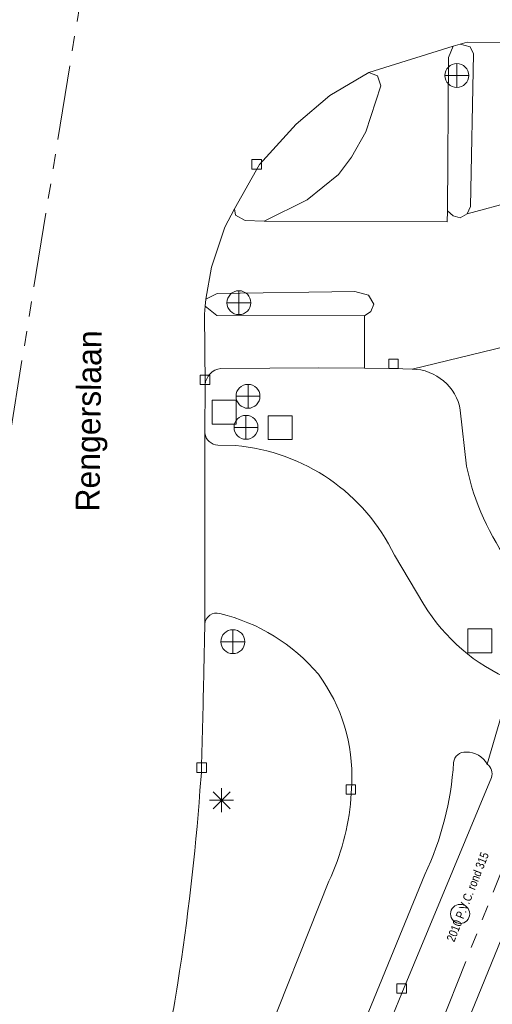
# Model space of a CAD drawing. Header units: millimetres. Extents: x 812 to 183790, y 13 to 580968.
# Tile 43 of 256: x 182433 to 182453, y 580761 to 580802. Entities that reach past the tile are written whole.
import ezdxf

# ---------------------------------------------------------------- set-up
doc = ezdxf.new("R2010")
doc.units = ezdxf.units.MM
doc.header["$LTSCALE"] = 5
doc.linetypes.add('DGN3', pattern=[672.0006, 448.0004, -224.0002])
doc.linetypes.add('PHANTOM2', pattern=[1.25, 0.625, -0.125, 0.125, -0.125, 0.125, -0.125])
for name, color, linetype, lineweight in [('000 Specificaties_S', 252, 'Continuous', 13), ('046 GEMENGD STELSEL', 252, 'PHANTOM2', 0), ('047 HEMELWATER AFVOER', 252, 'PHANTOM2', 13), ('beheer openbare ruimte wegbeheer', 252, 'Continuous', 9), ('brandkraan -put', 252, 'Continuous', 9), ('kant verharding', 252, 'Continuous', 9), ('kolk', 252, 'Continuous', 9), ('lichtmast', 252, 'Continuous', 9), ('openbaar ruimte label', 252, 'Continuous', 9), ('sluitlijn', 252, 'DGN3', 9), ('verkeersbordpaal', 252, 'Continuous', 9), ('verkeersregelinstallatiepaal', 252, 'Continuous', 9)]:
    doc.layers.add(name, color=color, linetype=linetype, lineweight=lineweight)
doc.styles.add('Arial Narrow', font='Arial Narrow.shx')
doc.styles.add('Styledgn000', font='dgn000.shx')

# ---------------------------------------------------------------- blocks, each defined once
blk = doc.blocks.new('VERKL')
at = {"linetype": 'Continuous', "lineweight": 0, "flags": 128}
for points in [[(0, 0.5), (0, -0.5)], [(-0.5, 0), (0.5, 0)]]:
    blk.add_lwpolyline(points, dxfattribs=at)
at = {"linetype": 'Continuous', "lineweight": 0}
blk.add_circle((0, 0), 0.5, dxfattribs=at)
blk = doc.blocks.new('VERKL1')
at = {"layer": 'verkeersregelinstallatiepaal', "color": 251, "linetype": 'Continuous', "lineweight": 0, "true_color": 0x696969, "flags": 128}
for points in [[(0, 0.5), (0, -0.5)], [(-0.5, 0), (0.5, 0)]]:
    blk.add_lwpolyline(points, dxfattribs=at)
at = {"layer": 'verkeersregelinstallatiepaal', "color": 251, "linetype": 'Continuous', "lineweight": 0, "true_color": 0x696969}
blk.add_circle((0, 0), 0.5, dxfattribs=at)
blk = doc.blocks.new('VERKL2')
at = {"layer": 'verkeersregelinstallatiepaal', "color": 251, "linetype": 'Continuous', "lineweight": 0, "true_color": 0x696969, "flags": 128}
for points in [[(0, 0.5), (0, -0.5)], [(-0.5, 0), (0.5, 0)]]:
    blk.add_lwpolyline(points, dxfattribs=at)
at = {"layer": 'verkeersregelinstallatiepaal', "color": 251, "linetype": 'Continuous', "lineweight": 0, "true_color": 0x696969}
blk.add_circle((0, 0), 0.5, dxfattribs=at)
blk = doc.blocks.new('LANTP36')
at = {"layer": 'lichtmast', "color": 251, "linetype": 'Continuous', "lineweight": 0, "true_color": 0x696969}
for p, q in [((0, -0.5), (0, 0.5)), ((-0.5, 0), (0.5, 0.001)), ((0.354, -0.354), (-0.354, 0.354)), ((-0.354, -0.354), (0.354, 0.354))]:
    blk.add_line(p, q, dxfattribs=at)
blk = doc.blocks.new('SKOLK101')
at = {"layer": 'kolk', "color": 251, "linetype": 'Continuous', "lineweight": 0, "true_color": 0x696969, "flags": 128}
blk.add_lwpolyline([(-0.2, 0.4), (0.2, 0.4), (0.2, 0), (-0.2, 0), (-0.2, 0.4)], dxfattribs=at)
blk = doc.blocks.new('SKOLK156')
at = {"layer": 'kolk', "color": 251, "linetype": 'Continuous', "lineweight": 0, "true_color": 0x696969, "flags": 128}
blk.add_lwpolyline([(-0.2, 0.4), (0.2, 0.4), (0.2, 0), (-0.2, 0), (-0.2, 0.4)], dxfattribs=at)
blk = doc.blocks.new('VERKL7')
at = {"layer": 'verkeersregelinstallatiepaal', "color": 251, "linetype": 'Continuous', "lineweight": 0, "true_color": 0x696969, "flags": 128}
for points in [[(0, 0.5), (0, -0.5)], [(-0.5, 0), (0.5, 0)]]:
    blk.add_lwpolyline(points, dxfattribs=at)
at = {"layer": 'verkeersregelinstallatiepaal', "color": 251, "linetype": 'Continuous', "lineweight": 0, "true_color": 0x696969}
blk.add_circle((0, 0), 0.5, dxfattribs=at)
blk = doc.blocks.new('PAAL33')
at = {"layer": 'verkeersbordpaal', "color": 251, "linetype": 'Continuous', "lineweight": 0, "true_color": 0x696969}
for p, q in [((-0.5, -0.5), (-0.5, 0.5)), ((-0.5, 0.5), (0.5, 0.5)), ((0.5, -0.5), (0.5, 0.5)), ((-0.5, -0.5), (0.5, -0.5))]:
    blk.add_line(p, q, dxfattribs=at)
blk = doc.blocks.new('PAAL42')
at = {"layer": 'verkeersbordpaal', "color": 251, "linetype": 'Continuous', "lineweight": 0, "true_color": 0x696969}
for p, q in [((-0.5, -0.5), (-0.5, 0.5)), ((-0.5, 0.5), (0.5, 0.5)), ((0.5, -0.5), (0.5, 0.5)), ((-0.5, -0.5), (0.5, -0.5))]:
    blk.add_line(p, q, dxfattribs=at)
blk = doc.blocks.new('SKOLK531')
at = {"layer": 'kolk', "color": 251, "linetype": 'Continuous', "lineweight": 0, "true_color": 0x696969, "flags": 128}
blk.add_lwpolyline([(-0.2, 0.4), (0.2, 0.4), (0.2, 0), (-0.2, 0), (-0.2, 0.4)], dxfattribs=at)
blk = doc.blocks.new('VERKL20')
at = {"layer": 'verkeersregelinstallatiepaal', "color": 251, "linetype": 'Continuous', "lineweight": 0, "true_color": 0x696969, "flags": 128}
for points in [[(0, 0.5), (0, -0.5)], [(-0.5, 0), (0.5, 0)]]:
    blk.add_lwpolyline(points, dxfattribs=at)
at = {"layer": 'verkeersregelinstallatiepaal', "color": 251, "linetype": 'Continuous', "lineweight": 0, "true_color": 0x696969}
blk.add_circle((0, 0), 0.5, dxfattribs=at)
blk = doc.blocks.new('SKOLK843')
at = {"layer": 'kolk', "color": 251, "linetype": 'Continuous', "lineweight": 0, "true_color": 0x696969, "flags": 128}
blk.add_lwpolyline([(-0.2, 0.4), (0.2, 0.4), (0.2, 0), (-0.2, 0), (-0.2, 0.4)], dxfattribs=at)
blk = doc.blocks.new('SKOLK914')
at = {"layer": 'kolk', "color": 251, "linetype": 'Continuous', "lineweight": 0, "true_color": 0x696969, "flags": 128}
blk.add_lwpolyline([(-0.2, 0.4), (0.2, 0.4), (0.2, 0), (-0.2, 0), (-0.2, 0.4)], dxfattribs=at)
blk = doc.blocks.new('BRANDK56')
at = {"layer": 'brandkraan -put', "color": 251, "linetype": 'Continuous', "lineweight": 0, "true_color": 0x696969}
blk.add_circle((0, 0), 0.4, dxfattribs=at)
blk = doc.blocks.new('SKOLK1072')
at = {"layer": 'kolk', "color": 251, "linetype": 'Continuous', "lineweight": 0, "true_color": 0x696969, "flags": 128}
blk.add_lwpolyline([(-0.2, 0.4), (0.2, 0.4), (0.2, 0), (-0.2, 0), (-0.2, 0.4)], dxfattribs=at)
blk = doc.blocks.new('PAAL104')
at = {"layer": 'verkeersbordpaal', "color": 251, "linetype": 'Continuous', "lineweight": 0, "true_color": 0x696969}
for p, q in [((-0.5, -0.5), (-0.5, 0.5)), ((-0.5, 0.5), (0.5, 0.5)), ((0.5, -0.5), (0.5, 0.5)), ((-0.5, -0.5), (0.5, -0.5))]:
    blk.add_line(p, q, dxfattribs=at)

msp = doc.modelspace()

# ---------------------------------------------------------------- linework, layer by layer
at = {"layer": '046 GEMENGD STELSEL', "flags": 128}
msp.add_lwpolyline([(182426.837, 580747.695), (182436.182, 580805.346)], dxfattribs=at)
at = {"layer": '047 HEMELWATER AFVOER', "flags": 128}
msp.add_lwpolyline([(182446.145, 580748.129), (182459.496, 580781.918)], dxfattribs=at)
at = {"layer": 'beheer openbare ruimte wegbeheer', "color": 251, "lineweight": 0, "true_color": 0x696969}
for points in [[(182451.359, 580800.955), (182447.838, 580799.853)], [(182447.648, 580789.674), (182447.648, 580787.476)], [(182449.643, 580787.444), (182454.58, 580788.642)], [(182440.975, 580776.77), (182440.982, 580784.76)]]:
    msp.add_lwpolyline(points, dxfattribs=at)
at = {"layer": 'kant verharding', "color": 251, "lineweight": 0, "true_color": 0x696969, "flags": 128}
for points in [[(182455.112, 580796.863), (182455.137, 580800.522), (182455.285, 580800.918), (182455.462, 580801.087), (182451.942, 580801.113), (182451.65, 580801.034)], [(182443.461, 580793.632), (182442.665, 580793.653), (182442.269, 580793.878), (182442.215, 580794.144)], [(182441.018, 580790.367), (182440.993, 580790.075)], [(182455.771, 580769.497), (182457.126, 580773.014), (182457.732, 580772.78), (182456.377, 580769.263), (182455.771, 580769.497), (182451.138, 580758.113)]]:
    msp.add_lwpolyline(points, dxfattribs=at)
for points in [[(182453.809, 580774.441, -0.159819), (182450.141, 580777.593), (182448.906, 580779.658, 0.265899), (182442.261, 580784.243), (182441.523, 580784.265, -0.364832), (182440.982, 580784.76), (182440.991, 580786.793), (182440.964, 580789.736), (182440.993, 580790.075), (182441.486, 580789.69), (182447.648, 580789.674), (182447.925, 580789.855), (182448.049, 580790.161), (182447.817, 580790.54), (182447.244, 580790.687), (182441.502, 580790.605), (182441.018, 580790.367), (182441.262, 580791.708), (182441.817, 580793.377), (182442.215, 580794.144), (182443.265, 580795.997), (182444.797, 580797.688), (182446.208, 580798.884), (182447.838, 580799.853), (182448.195, 580799.717), (182448.338, 580799.299), (182447.711, 580797.374), (182447.111, 580796.314), (182446.571, 580795.584), (182445.261, 580794.529), (182443.461, 580793.632), (182451.115, 580793.609), (182451.119, 580794.058), (182451.16, 580800.483), (182451.359, 580800.955), (182451.65, 580801.034), (182452.07, 580800.924), (182452.213, 580800.632), (182452.086, 580794.242), (182451.949, 580793.935), (182451.659, 580793.767), (182451.366, 580793.852), (182451.119, 580794.058)], [(182440.991, 580786.793, -0.349348), (182441.645, 580787.47), (182445.746, 580787.494), (182447.648, 580787.476), (182448.866, 580787.464), (182449.643, 580787.444, -0.359951), (182451.659, 580785.726), (182451.92, 580783.38, 0.107614), (182453.785, 580779.225, -0.052073)], [(182441.612, 580777.215, 0.485925), (182440.975, 580776.77), (182440.939, 580774.8, -0.002209), (182440.836, 580770.728), (182440.843, 580770.566), (182440.774, 580769.82, -0.02161), (182439.846, 580761.763, -0.010867), (182439.106, 580757.698), (182438.615, 580755.177), (182438.445, 580754.508), (182437.524, 580750.574), (182436.795, 580747.835), (182434.556, 580742.413), (182431.917, 580735.991)], [(182432.294, 580735.848), (182433.92, 580739.719), (182437.017, 580747.388), (182437.148, 580747.678, -0.008216), (182437.874, 580749.211), (182438.425, 580750.073), (182441.195, 580754.785), (182442.186, 580756.509, 0.051139), (182443.19, 580758.549), (182446.163, 580766.016, 0.090811), (182447.087, 580769.474), (182447.119, 580770.104, 0.173281), (182445.727, 580774.676, 0.16054), (182441.612, 580777.215)], [(182431.646, 580725.056), (182436.505, 580736.869), (182439.728, 580744.685, -0.042657), (182440.821, 580746.776, -0.037562), (182442.066, 580748.438, -0.049435), (182443.526, 580749.951, -0.740236), (182444.277, 580749.347), (182446.923, 580755.728), (182446.942, 580755.773), (182446.96, 580755.818), (182449.21, 580761.331), (182452.963, 580770.356, 0.304918), (182452.788, 580770.923), (182453.809, 580774.441)], [(182452.788, 580770.923, 0.264262), (182451.905, 580771.424, 0.41242), (182451.377, 580770.982, -0.094137), (182450.178, 580766.297), (182446.035, 580756.195)]]:
    msp.add_lwpolyline(points, format="xyb", dxfattribs=at)
at = {"layer": 'sluitlijn', "color": 251, "lineweight": 0, "true_color": 0x696969}
msp.add_lwpolyline([(182455.725, 580794.975), (182451.949, 580793.935)], dxfattribs=at)

# ---------------------------------------------------------------- block references
at = {"color": 251, "linetype": 'Continuous', "lineweight": 0, "true_color": 0x696969}
for name, p in [('VERKL7', (182451.513, 580799.725)), ('SKOLK531', (182443.15, 580795.806)), ('VERKL20', (182442.406, 580790.221)), ('SKOLK1072', (182448.866, 580787.464)), ('SKOLK843', (182440.991, 580786.793)), ('PAAL42', (182441.785, 580785.642)), ('VERKL1', (182442.701, 580785.007)), ('PAAL33', (182444.134, 580784.995)), ('VERKL2', (182442.153, 580776.041)), ('PAAL104', (182452.474, 580776.074)), ('SKOLK101', (182440.843, 580770.566)), ('LANTP36', (182441.682, 580769.409)), ('SKOLK156', (182447.082, 580769.656)), ('BRANDK56', (182451.652, 580764.653)), ('SKOLK914', (182449.21, 580761.331))]:
    msp.add_blockref(name, p, dxfattribs=at)
at = {"layer": 'verkeersregelinstallatiepaal'}
msp.add_blockref('VERKL', (182442.785, 580786.305), dxfattribs=at)

# ---------------------------------------------------------------- texts
at = {"layer": '000 Specificaties_S', "insert": (182451.969, 580765.365), "char_height": 0.36, "attachment_point": 5, "rotation": 68.4403, "line_spacing_factor": 0.6, "style": 'Arial Narrow'}
msp.add_mtext('2010 P.V.C. rond 315', dxfattribs=at)
at = {"layer": 'openbaar ruimte label', "color": 251, "linetype": 'Continuous', "lineweight": 0, "true_color": 0x696969, "insert": (182436.271, 580785.272), "char_height": 1, "attachment_point": 5, "rotation": 89.3, "line_spacing_factor": 0.8, "style": 'Styledgn000'}
msp.add_mtext('{\\C251;Rengerslaan}', dxfattribs=at)

doc.saveas('drawing.dxf')
